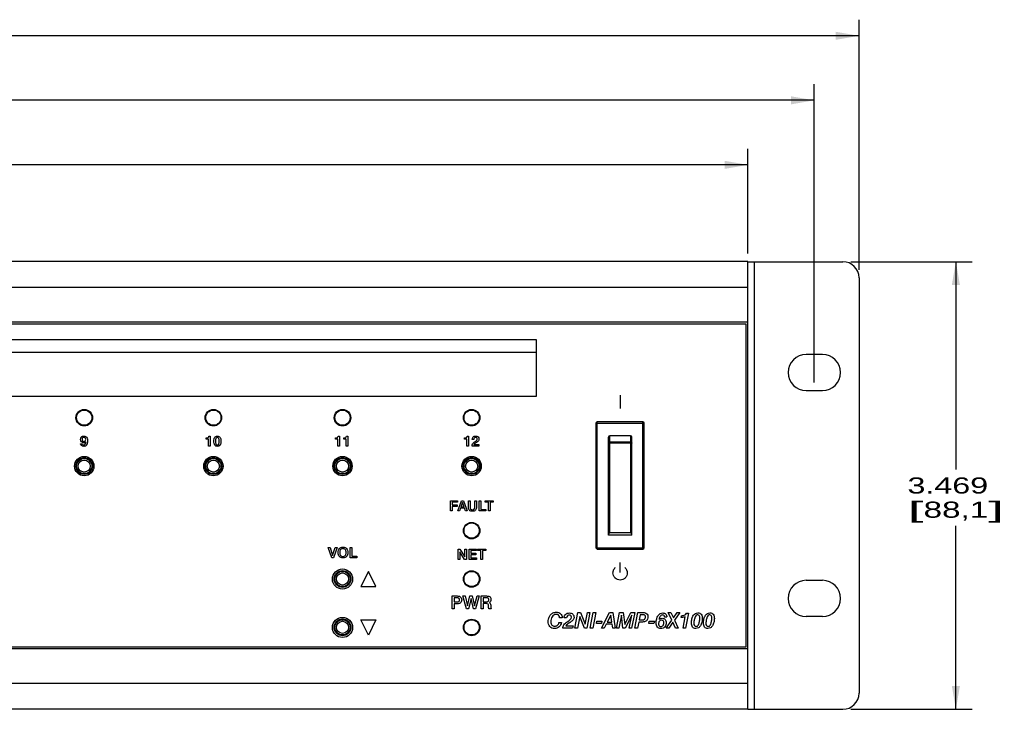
# Model space of a CAD drawing. Header units: inches. Extents: x -3.6 to 47.6, y 1.8 to 32.
# Tile 31 of 35: x 25.2 to 32.8, y 11 to 16.3. Entities that reach past the tile are written whole.
import ezdxf
from ezdxf.enums import TextEntityAlignment as Align

# ---------------------------------------------------------------- set-up
doc = ezdxf.new("R2010")
doc.units = ezdxf.units.IN
doc.header["$LTSCALE"] = 2.42
doc.header["$MEASUREMENT"] = 0
doc.layers.get('0').update_dxf_attribs({"linetype": 'CONTINUOUS'})
doc.layers.add('DIM', color=7, linetype='CONTINUOUS')
doc.styles.get("Standard").update_dxf_attribs({"font": 'arial'})
doc.dimstyles.new('DIMSTYLE_1', dxfattribs={"dimtxt": 0.125, "dimasz": 0.18, "dimexe": 0.125, "dimexo": 0.0625, "dimgap": 0.0625, "dimtad": 0, "dimtih": 1, "dimtoh": 1, "dimdec": 3, "dimzin": 4, "dimdsep": 46, "dimtxsty": 'STANDARD', "dimblk": '_FILLED', "dimblk1": '_FILLED', "dimblk2": '_FILLED', "dimcen": 0.09, "dimadec": 0, "dimazin": 0, "dimtp": 0.003, "dimtm": 0.003, "dimtfac": 1, "dimtdec": 3, "dimtofl": 0, "dimtmove": 0, "dimatfit": 3, "dimldrblk": '_FILLED', "dimfxl": 1, "dimtolj": 1, "dimtzin": 4, "dimarcsym": 0})

# ---------------------------------------------------------------- blocks, each defined once
blk = doc.blocks.new('_FILLED')
at = {"color": 0, "linetype": 'ByBlock'}
blk.add_solid([(0, 0), (-1, 0.1736), (-1, -0.1736)], dxfattribs=at)
blk = doc.blocks.new('*D1')
at = {"layer": 'DIM', "color": 7, "linetype": 'Continuous'}
for p, q in [((13.5693, 14.4943), (13.5693, 15.3068)), ((30.8493, 14.4943), (30.8493, 15.3068)), ((13.5693, 15.1818), (21.6468, 15.1818)), ((30.8493, 15.1818), (22.7718, 15.1818))]:
    blk.add_line(p, q, dxfattribs=at)
at = {"layer": 'DIM', "color": 7, "linetype": 'Continuous', "xscale": 0.18, "yscale": 0.18, "zscale": 0.18, "rotation": 180}
blk.add_blockref('_FILLED', (13.5693, 15.1818), dxfattribs=at)
at = {"layer": 'DIM', "color": 7, "linetype": 'Continuous', "xscale": 0.18, "yscale": 0.18, "zscale": 0.18}
blk.add_blockref('_FILLED', (30.8493, 15.1818), dxfattribs=at)
at = {"layer": 'DIM', "color": 7, "linetype": 'Continuous'}
for s, width, p, p2 in [('17.280', 1.404215, (21.7093, 15.1193), (22.4593, 15.1193)), ('[', 2.57645, (21.7093, 14.9318), (21.8343, 14.9318)), ('438,91', 1.404215, (21.8343, 14.9318), (22.5843, 14.9318)), (']', 2.57645, (22.5843, 14.9318), (22.7093, 14.9318))]:
    blk.add_text(s, height=0.125, dxfattribs=dict(at, width=width)).set_placement(p, p2, align=Align.FIT)
blk = doc.blocks.new('*D2')
at = {"layer": 'DIM', "color": 7, "linetype": 'Continuous'}
for p, q in [((13.0558, 13.4948), (13.0558, 15.8068)), ((31.3628, 13.4948), (31.3628, 15.8068)), ((13.0558, 15.6818), (21.7718, 15.6818)), ((31.3628, 15.6818), (22.6468, 15.6818))]:
    blk.add_line(p, q, dxfattribs=at)
at = {"layer": 'DIM', "color": 7, "linetype": 'Continuous', "xscale": 0.18, "yscale": 0.18, "zscale": 0.18, "rotation": 180}
blk.add_blockref('_FILLED', (13.0558, 15.6818), dxfattribs=at)
at = {"layer": 'DIM', "color": 7, "linetype": 'Continuous', "xscale": 0.18, "yscale": 0.18, "zscale": 0.18}
blk.add_blockref('_FILLED', (31.3628, 15.6818), dxfattribs=at)
at = {"layer": 'DIM', "color": 7, "linetype": 'Continuous'}
for s, width, p, p2 in [('18.307', 1.404215, (21.8343, 15.6193), (22.5843, 15.6193)), ('[', 2.57645, (21.8343, 15.4318), (21.9593, 15.4318)), ('465', 1.287094, (21.9593, 15.4318), (22.3343, 15.4318)), (']', 2.57645, (22.3343, 15.4318), (22.4593, 15.4318))]:
    blk.add_text(s, height=0.125, dxfattribs=dict(at, width=width)).set_placement(p, p2, align=Align.FIT)
blk = doc.blocks.new('*D3')
at = {"layer": 'DIM', "color": 7, "linetype": 'Continuous'}
for p, q in [((12.7093, 14.369), (12.7093, 16.3068)), ((31.7093, 14.369), (31.7093, 16.3068)), ((12.7093, 16.1818), (21.7093, 16.1818)), ((31.7093, 16.1818), (22.7093, 16.1818))]:
    blk.add_line(p, q, dxfattribs=at)
at = {"layer": 'DIM', "color": 7, "linetype": 'Continuous', "xscale": 0.18, "yscale": 0.18, "zscale": 0.18, "rotation": 180}
blk.add_blockref('_FILLED', (12.7093, 16.1818), dxfattribs=at)
at = {"layer": 'DIM', "color": 7, "linetype": 'Continuous', "xscale": 0.18, "yscale": 0.18, "zscale": 0.18}
blk.add_blockref('_FILLED', (31.7093, 16.1818), dxfattribs=at)
at = {"layer": 'DIM', "color": 7, "linetype": 'Continuous'}
for s, width, p, p2 in [('19.000', 1.404215, (21.7718, 16.1193), (22.5218, 16.1193)), ('[', 2.57645, (21.7718, 15.9318), (21.8968, 15.9318)), ('482,6', 1.430244, (21.8968, 15.9318), (22.5218, 15.9318)), (']', 2.57645, (22.5218, 15.9318), (22.6468, 15.9318))]:
    blk.add_text(s, height=0.125, dxfattribs=dict(at, width=width)).set_placement(p, p2, align=Align.FIT)
blk = doc.blocks.new('*D6')
at = {"layer": 'DIM', "color": 7, "linetype": 'Continuous'}
for p, q in [((31.6468, 14.4315), (32.5843, 14.4315)), ((32.4593, 14.4315), (32.4593, 12.8223)), ((32.4593, 10.963), (32.4593, 12.3848)), ((31.6468, 10.963), (32.5843, 10.963))]:
    blk.add_line(p, q, dxfattribs=at)
at = {"layer": 'DIM', "color": 7, "linetype": 'Continuous', "xscale": 0.18, "yscale": 0.18, "zscale": 0.18}
for p, rotation in [((32.4593, 14.4315), 90), ((32.4593, 10.963), 270)]:
    blk.add_blockref('_FILLED', p, dxfattribs=dict(at, rotation=rotation))
at = {"layer": 'DIM', "color": 7, "linetype": 'Continuous'}
for s, width, p, p2 in [('3.469', 1.430244, (32.0843, 12.6348), (32.7093, 12.6348)), ('[', 2.57645, (32.0843, 12.4473), (32.2093, 12.4473)), (']', 2.57645, (32.7093, 12.4473), (32.8343, 12.4473)), ('88,1', 1.471149, (32.2093, 12.4473), (32.7093, 12.4473))]:
    blk.add_text(s, height=0.125, dxfattribs=dict(at, width=width)).set_placement(p, p2, align=Align.FIT)

msp = doc.modelspace()

# ---------------------------------------------------------------- linework, layer by layer
at = {"color": 7, "linetype": 'Continuous'}
for p, q in [((30.8493, 14.4318), (13.5693, 14.4318)), ((30.8493, 10.9628), (30.8493, 14.4318)), ((30.8493, 14.4315), (31.5843, 14.4315)), ((30.8965, 14.4315), (30.8965, 10.963)), ((31.7093, 14.3065), (31.7093, 11.088)), ((30.8493, 14.2318), (13.5693, 14.2318)), ((30.8493, 13.9628), (13.5693, 13.9628)), ((30.8343, 13.9478), (13.5843, 13.9478)), ((30.8343, 11.4468), (30.8343, 13.9478)), ((17.2093, 13.8273), (29.2093, 13.8273)), ((29.2093, 13.8273), (29.2093, 13.7273)), ((29.2093, 13.7273), (17.2093, 13.7273)), ((29.2093, 13.7273), (29.2093, 13.3873)), ((31.4258, 13.7123), (31.2998, 13.7123)), ((31.2998, 13.4323), (31.4258, 13.4323)), ((29.2093, 13.3873), (17.2093, 13.3873)), ((29.8593, 13.3964), (29.8593, 13.2944)), ((29.6723, 13.1798), (30.0463, 13.1798)), ((29.6723, 13.1798), (29.6723, 12.2148)), ((30.0363, 13.1898), (29.6823, 13.1898)), ((29.6823, 12.2048), (29.6823, 13.1898)), ((30.0363, 12.2048), (30.0363, 13.1898)), ((30.0463, 12.2148), (30.0463, 13.1798)), ((26.6544, 13.0568), (26.6544, 13.0658)), ((26.6726, 13.0568), (26.6544, 13.0568)), ((26.6726, 13.0026), (26.6726, 13.0568)), ((26.6754, 13.0803), (26.6851, 13.0803)), ((26.6851, 13.0803), (26.6851, 13.0026)), ((27.6544, 13.0568), (27.6544, 13.0658)), ((27.6726, 13.0568), (27.6544, 13.0568)), ((27.6726, 13.0026), (27.6726, 13.0568)), ((27.6754, 13.0803), (27.6851, 13.0803)), ((27.6851, 13.0803), (27.6851, 13.0026)), ((27.7191, 13.0568), (27.7191, 13.0658)), ((27.7373, 13.0568), (27.7191, 13.0568)), ((27.7373, 13.0026), (27.7373, 13.0568)), ((27.7401, 13.0803), (27.7498, 13.0803)), ((27.7498, 13.0803), (27.7498, 13.0026)), ((28.6544, 13.0568), (28.6544, 13.0658)), ((28.6726, 13.0568), (28.6544, 13.0568)), ((28.6726, 13.0026), (28.6726, 13.0568)), ((28.6754, 13.0803), (28.6851, 13.0803)), ((28.6851, 13.0803), (28.6851, 13.0026)), ((28.7259, 13.0524), (28.7139, 13.0524)), ((29.7688, 12.3133), (29.7688, 13.0712)), ((29.9398, 13.0813), (29.7788, 13.0813)), ((29.7788, 13.0352), (29.7788, 13.0813)), ((29.9398, 13.0813), (29.9398, 13.0352)), ((29.9498, 12.3133), (29.9498, 13.0712)), ((25.6814, 13.0211), (25.694, 13.0211)), ((26.6851, 13.0026), (26.6726, 13.0026)), ((27.6851, 13.0026), (27.6726, 13.0026)), ((27.7498, 13.0026), (27.7373, 13.0026)), ((28.6851, 13.0026), (28.6726, 13.0026)), ((28.766, 13.0026), (28.7124, 13.0026)), ((28.727, 13.0138), (28.766, 13.0138)), ((28.7331, 13.0353), (28.7375, 13.0379)), ((28.7482, 13.0314), (28.7461, 13.0301)), ((28.766, 13.0138), (28.766, 13.0026)), ((29.7788, 12.3304), (29.7788, 13.0229)), ((29.9367, 13.0334), (29.782, 13.0334)), ((29.782, 13.0334), (29.782, 13.0258)), ((29.9367, 13.0258), (29.782, 13.0258)), ((29.9367, 13.0258), (29.9367, 13.0334)), ((29.9398, 13.0229), (29.9398, 12.3304)), ((28.5466, 12.5795), (28.6011, 12.5795)), ((28.5466, 12.4996), (28.5466, 12.5795)), ((28.6011, 12.5678), (28.5597, 12.5678)), ((28.5597, 12.5678), (28.5597, 12.5464)), ((28.5597, 12.5464), (28.596, 12.5464)), ((28.596, 12.5348), (28.5597, 12.5348)), ((28.5597, 12.5348), (28.5597, 12.4996)), ((28.596, 12.5464), (28.596, 12.5348)), ((28.6011, 12.5795), (28.6011, 12.5678)), ((28.602, 12.4996), (28.631, 12.5795)), ((28.6228, 12.5203), (28.6158, 12.4996)), ((28.6539, 12.5203), (28.6228, 12.5203)), ((28.6384, 12.5661), (28.6265, 12.5314)), ((28.6265, 12.5314), (28.6503, 12.5314)), ((28.631, 12.5795), (28.646, 12.5795)), ((28.6503, 12.5314), (28.6384, 12.5661)), ((28.646, 12.5795), (28.6753, 12.4996)), ((28.6611, 12.4996), (28.6539, 12.5203)), ((28.6839, 12.5795), (28.6972, 12.5795)), ((28.6839, 12.5291), (28.6839, 12.5795)), ((28.6972, 12.5795), (28.6972, 12.5298)), ((28.7338, 12.5795), (28.7471, 12.5795)), ((28.7338, 12.5298), (28.7338, 12.5795)), ((28.7471, 12.5795), (28.7471, 12.5291)), ((28.7664, 12.5795), (28.7796, 12.5795)), ((28.7664, 12.4996), (28.7664, 12.5795)), ((28.7796, 12.5795), (28.7796, 12.5117)), ((28.7796, 12.5117), (28.8191, 12.5117)), ((28.8142, 12.5795), (28.8766, 12.5795)), ((28.8142, 12.5678), (28.8142, 12.5795)), ((28.8389, 12.5678), (28.8142, 12.5678)), ((28.8191, 12.5117), (28.8191, 12.4996)), ((28.8389, 12.4996), (28.8389, 12.5678)), ((28.8766, 12.5678), (28.8521, 12.5678)), ((28.8521, 12.5678), (28.8521, 12.4996)), ((28.8766, 12.5795), (28.8766, 12.5678)), ((28.5597, 12.4996), (28.5466, 12.4996)), ((28.6158, 12.4996), (28.602, 12.4996)), ((28.6753, 12.4996), (28.6611, 12.4996)), ((28.8191, 12.4996), (28.7664, 12.4996)), ((28.8521, 12.4996), (28.8389, 12.4996)), ((29.9498, 12.3133), (29.7688, 12.3133)), ((29.9398, 12.3304), (29.7788, 12.3304)), ((27.5982, 12.2175), (27.6125, 12.2175)), ((27.6259, 12.1376), (27.5982, 12.2175)), ((27.6125, 12.2175), (27.6326, 12.1537)), ((27.6326, 12.1537), (27.6527, 12.2175)), ((27.6669, 12.2175), (27.6393, 12.1376)), ((27.6527, 12.2175), (27.6669, 12.2175)), ((27.7674, 12.2175), (27.7807, 12.2175)), ((27.7674, 12.1376), (27.7674, 12.2175)), ((27.7807, 12.2175), (27.7807, 12.1497)), ((28.605, 12.2045), (28.6191, 12.2045)), ((28.605, 12.1246), (28.605, 12.2045)), ((28.6191, 12.2045), (28.6563, 12.1447)), ((28.6563, 12.2045), (28.6691, 12.2045)), ((28.6563, 12.1447), (28.6563, 12.2045)), ((28.6691, 12.2045), (28.6691, 12.1246)), ((28.6889, 12.2045), (28.7461, 12.2045)), ((28.6889, 12.1246), (28.6889, 12.2045)), ((28.7461, 12.2045), (28.7461, 12.1928)), ((28.7558, 12.2045), (28.8183, 12.2045)), ((28.7558, 12.1928), (28.7558, 12.2045)), ((28.8183, 12.2045), (28.8183, 12.1928)), ((29.6723, 12.2148), (30.0463, 12.2148)), ((29.6823, 12.2048), (30.0363, 12.2048)), ((27.6393, 12.1376), (27.6259, 12.1376)), ((27.8201, 12.1376), (27.7674, 12.1376)), ((27.7807, 12.1497), (27.8201, 12.1497)), ((27.8201, 12.1497), (27.8201, 12.1376)), ((28.6177, 12.1246), (28.605, 12.1246)), ((28.6551, 12.1246), (28.6177, 12.1844)), ((28.6177, 12.1844), (28.6177, 12.1246)), ((28.6691, 12.1246), (28.6551, 12.1246)), ((28.7476, 12.1246), (28.6889, 12.1246)), ((28.7461, 12.1928), (28.7019, 12.1928)), ((28.7019, 12.1928), (28.7019, 12.1719)), ((28.7019, 12.1719), (28.7427, 12.1719)), ((28.7427, 12.1607), (28.7019, 12.1607)), ((28.7019, 12.1607), (28.7019, 12.1366)), ((28.7019, 12.1366), (28.7476, 12.1366)), ((28.7427, 12.1719), (28.7427, 12.1607)), ((28.7476, 12.1366), (28.7476, 12.1246)), ((28.7805, 12.1928), (28.7558, 12.1928)), ((28.7805, 12.1246), (28.7805, 12.1928)), ((28.7937, 12.1246), (28.7805, 12.1246)), ((28.8183, 12.1928), (28.7937, 12.1928)), ((28.7937, 12.1928), (28.7937, 12.1246)), ((29.8593, 12.0227), (29.8593, 12.0997)), ((27.9097, 12.0311), (27.8523, 11.9134)), ((27.9664, 11.9134), (27.9097, 12.0311)), ((27.8523, 11.9134), (27.9664, 11.9134)), ((31.2998, 11.9623), (31.4258, 11.9623)), ((28.5585, 11.8409), (28.5966, 11.8409)), ((28.5585, 11.7409), (28.5585, 11.8409)), ((28.5977, 11.8264), (28.5752, 11.8264)), ((28.5752, 11.8264), (28.5752, 11.7949)), ((28.642, 11.8409), (28.6588, 11.8409)), ((28.6692, 11.7409), (28.642, 11.8409)), ((28.6588, 11.8409), (28.6777, 11.7651)), ((28.6777, 11.7651), (28.6959, 11.8409)), ((28.7046, 11.8208), (28.6854, 11.7409)), ((28.6959, 11.8409), (28.7135, 11.8409)), ((28.7242, 11.7409), (28.7046, 11.8208)), ((28.7135, 11.8409), (28.7321, 11.7654)), ((28.7321, 11.7654), (28.7511, 11.8409)), ((28.7677, 11.8409), (28.7403, 11.7409)), ((28.7511, 11.8409), (28.7677, 11.8409)), ((28.7826, 11.8409), (28.8256, 11.8409)), ((28.7826, 11.7409), (28.7826, 11.8409)), ((28.8231, 11.8268), (28.7989, 11.8268)), ((28.7989, 11.8268), (28.7989, 11.7961)), ((28.8256, 11.8409), (28.8308, 11.8406)), ((28.5752, 11.7949), (28.5967, 11.7949)), ((28.5978, 11.7803), (28.5752, 11.7803)), ((28.5752, 11.7803), (28.5752, 11.7409)), ((28.7989, 11.7961), (28.8227, 11.7961)), ((28.8242, 11.782), (28.799, 11.782)), ((28.799, 11.782), (28.799, 11.7409)), ((28.8406, 11.7541), (28.8401, 11.766)), ((28.8567, 11.7697), (28.8576, 11.7554)), ((28.8617, 11.7439), (28.8617, 11.7409)), ((28.5752, 11.7409), (28.5585, 11.7409)), ((28.6854, 11.7409), (28.6692, 11.7409)), ((28.7403, 11.7409), (28.7242, 11.7409)), ((28.799, 11.7409), (28.7826, 11.7409)), ((28.8617, 11.7409), (28.8431, 11.7409)), ((29.4102, 11.6723), (29.3906, 11.6723)), ((29.4439, 11.6713), (29.4253, 11.6713)), ((29.5088, 11.5926), (29.5326, 11.7125)), ((29.546, 11.6818), (29.5283, 11.5926)), ((29.5326, 11.7125), (29.5525, 11.7125)), ((29.5825, 11.5926), (29.546, 11.6818)), ((29.5525, 11.7125), (29.5886, 11.6231)), ((29.5886, 11.6231), (29.6061, 11.7125)), ((29.6256, 11.7125), (29.602, 11.5926)), ((29.6061, 11.7125), (29.6256, 11.7125)), ((29.6278, 11.5926), (29.6516, 11.7125)), ((29.6721, 11.7125), (29.6481, 11.5926)), ((29.6516, 11.7125), (29.6721, 11.7125)), ((29.7144, 11.5926), (29.778, 11.7125)), ((29.7872, 11.6923), (29.7597, 11.6389)), ((29.778, 11.7125), (29.802, 11.7125)), ((29.7948, 11.6389), (29.7872, 11.6923)), ((29.802, 11.7125), (29.8214, 11.5926)), ((29.8311, 11.5926), (29.8547, 11.7125)), ((29.8691, 11.6921), (29.85, 11.5926)), ((29.8547, 11.7125), (29.8836, 11.7125)), ((29.8807, 11.5926), (29.8691, 11.6921)), ((29.8836, 11.7125), (29.8949, 11.619)), ((29.8949, 11.619), (29.9428, 11.7125)), ((29.95, 11.692), (29.8995, 11.5926)), ((29.9297, 11.5926), (29.95, 11.692)), ((29.9428, 11.7125), (29.972, 11.7125)), ((29.972, 11.7125), (29.9483, 11.5926)), ((29.974, 11.5926), (29.9976, 11.7125)), ((29.9976, 11.7125), (30.038, 11.7125)), ((30.0142, 11.6953), (30.0063, 11.6556)), ((30.0363, 11.6953), (30.0142, 11.6953)), ((30.2214, 11.6774), (30.2035, 11.6775)), ((30.2317, 11.7125), (30.2527, 11.7125)), ((30.2592, 11.654), (30.2317, 11.7125)), ((30.2527, 11.7125), (30.2713, 11.6704)), ((30.2713, 11.6704), (30.3002, 11.7125)), ((30.3223, 11.7125), (30.2799, 11.6531)), ((30.3002, 11.7125), (30.3223, 11.7125)), ((30.3328, 11.675), (30.3354, 11.6883)), ((30.3467, 11.5926), (30.3637, 11.6793)), ((30.388, 11.7091), (30.3652, 11.5926)), ((30.3737, 11.7091), (30.388, 11.7091)), ((31.4258, 11.6823), (31.2998, 11.6823)), ((27.8523, 11.6561), (27.9664, 11.6561)), ((27.9097, 11.5384), (27.8523, 11.6561)), ((27.9664, 11.6561), (27.9097, 11.5384)), ((29.3857, 11.6346), (29.4053, 11.6346)), ((29.4913, 11.5926), (29.4158, 11.5926)), ((29.4393, 11.6086), (29.4945, 11.6086)), ((29.4485, 11.6403), (29.454, 11.644)), ((29.4945, 11.6086), (29.4913, 11.5926)), ((29.5283, 11.5926), (29.5088, 11.5926)), ((29.602, 11.5926), (29.5825, 11.5926)), ((29.6481, 11.5926), (29.6278, 11.5926)), ((29.6751, 11.6284), (29.6786, 11.6453)), ((29.7155, 11.6284), (29.6751, 11.6284)), ((29.6786, 11.6453), (29.7188, 11.6453)), ((29.7357, 11.5926), (29.7144, 11.5926)), ((29.7188, 11.6453), (29.7155, 11.6284)), ((29.751, 11.6219), (29.7357, 11.5926)), ((29.7973, 11.6219), (29.751, 11.6219)), ((29.7597, 11.6389), (29.7948, 11.6389)), ((29.8015, 11.5926), (29.7973, 11.6219)), ((29.8214, 11.5926), (29.8015, 11.5926)), ((29.85, 11.5926), (29.8311, 11.5926)), ((29.8995, 11.5926), (29.8807, 11.5926)), ((29.9483, 11.5926), (29.9297, 11.5926)), ((29.9936, 11.5926), (29.974, 11.5926)), ((30.003, 11.6389), (29.9936, 11.5926)), ((30.0272, 11.6389), (30.003, 11.6389)), ((30.0063, 11.6556), (30.0282, 11.6556)), ((30.0806, 11.6284), (30.0841, 11.6453)), ((30.121, 11.6284), (30.0806, 11.6284)), ((30.0841, 11.6453), (30.1243, 11.6453)), ((30.1243, 11.6453), (30.121, 11.6284)), ((30.2147, 11.5926), (30.2592, 11.654)), ((30.2368, 11.5926), (30.2147, 11.5926)), ((30.2673, 11.637), (30.2368, 11.5926)), ((30.2874, 11.5926), (30.2673, 11.637)), ((30.2799, 11.6531), (30.3083, 11.5926)), ((30.3083, 11.5926), (30.2874, 11.5926)), ((30.3652, 11.5926), (30.3467, 11.5926)), ((13.5843, 11.4468), (30.8343, 11.4468)), ((30.8493, 11.4318), (13.5693, 11.4318)), ((30.8493, 11.1628), (13.5693, 11.1628)), ((30.8493, 10.9628), (13.5693, 10.9628)), ((30.8493, 10.963), (31.5843, 10.963))]:
    msp.add_line(p, q, dxfattribs=at)
for centre, radius in [((25.7093, 13.2223), 0.064), ((25.7093, 13.2228), 0.059), ((26.7093, 13.2223), 0.064), ((26.7093, 13.2228), 0.059), ((27.7093, 13.2223), 0.064), ((27.7093, 13.2228), 0.059), ((28.7093, 13.2223), 0.064), ((28.7093, 13.2228), 0.059), ((25.7093, 12.8473), 0.075), ((25.7093, 12.8478), 0.065), ((25.7093, 12.8478), 0.0587), ((25.7093, 12.8478), 0.0469), ((26.7093, 12.8473), 0.075), ((26.7093, 12.8478), 0.065), ((26.7093, 12.8478), 0.0587), ((26.7093, 12.8478), 0.0469), ((27.7093, 12.8473), 0.075), ((27.7093, 12.8478), 0.065), ((27.7093, 12.8478), 0.0587), ((27.7093, 12.8478), 0.0469), ((28.7093, 12.8473), 0.075), ((28.7093, 12.8478), 0.065), ((28.7093, 12.8478), 0.0587), ((28.7093, 12.8478), 0.0469), ((28.7093, 12.3473), 0.064), ((28.7093, 12.3478), 0.059), ((27.7093, 11.9723), 0.078), ((27.7093, 11.9728), 0.065), ((27.7093, 11.9728), 0.0587), ((27.7093, 11.9728), 0.0469), ((28.7093, 11.9723), 0.064), ((28.7093, 11.9728), 0.059), ((27.7093, 11.5973), 0.078), ((27.7093, 11.5978), 0.065), ((27.7093, 11.5978), 0.0587), ((27.7093, 11.5978), 0.0469), ((28.7093, 11.5973), 0.064), ((28.7093, 11.5978), 0.059)]:
    msp.add_circle(centre, radius, dxfattribs=at)
for centre, radius, start, end in [((31.5843, 14.3065), 0.125, 0, 90), ((31.2998, 13.5723), 0.14, 90, 270), ((31.4258, 13.5723), 0.14, 270, 90), ((29.6823, 13.1798), 0.01, 90, 180), ((30.0363, 13.1798), 0.01, 0, 90), ((29.7788, 13.0713), 0.01, 90, 180), ((29.9398, 13.0713), 0.01, 0, 90), ((29.6823, 12.2148), 0.01, 180, 270), ((30.0363, 12.2148), 0.01, 270, 360), ((31.2998, 11.8223), 0.14, 90, 270), ((31.4258, 11.8223), 0.14, 270, 90), ((31.5843, 11.088), 0.125, 270, 360)]:
    msp.add_arc(centre, radius, start, end, dxfattribs=at)
for points, knots in [([(25.7217, 13.0355), (25.7197, 13.0333), (25.7144, 13.0294), (25.7017, 13.0273), (25.6847, 13.0333), (25.6777, 13.054), (25.6826, 13.068), (25.6875, 13.0729)], [0, 0, 0, 0, 0.116696, 0.240028, 0.485767, 0.734045, 1, 1, 1, 1]), ([(25.6875, 13.0729), (25.6899, 13.0754), (25.696, 13.0793), (25.7073, 13.0809), (25.7191, 13.0791), (25.729, 13.0709), (25.7343, 13.0581), (25.7356, 13.0423), (25.7342, 13.0259), (25.7296, 13.0138), (25.7252, 13.0087), (25.724, 13.0075)], [0, 0, 0, 0, 0.090882, 0.18944, 0.299979, 0.401651, 0.516798, 0.660752, 0.824637, 0.955168, 1, 1, 1, 1]), ([(25.707, 13.0698), (25.7032, 13.0698), (25.6951, 13.0665), (25.692, 13.0542), (25.6952, 13.0418), (25.7033, 13.0389), (25.7072, 13.039)], [0, 0, 0, 0, 0.239695, 0.503751, 0.758462, 1, 1, 1, 1]), ([(25.7072, 13.039), (25.711, 13.039), (25.7188, 13.0419), (25.7222, 13.054), (25.7191, 13.0664), (25.7109, 13.0698), (25.707, 13.0698)], [0, 0, 0, 0, 0.237075, 0.483558, 0.755849, 1, 1, 1, 1]), ([(26.6544, 13.0658), (26.6596, 13.0658), (26.6704, 13.0662), (26.6749, 13.0761), (26.6754, 13.0803)], [0, 0, 0, 0, 0.552371, 1, 1, 1, 1]), ([(26.7402, 13.0004), (26.7361, 13.0004), (26.7281, 13.0017), (26.7186, 13.0105), (26.7138, 13.0242), (26.7126, 13.0404), (26.7138, 13.0566), (26.7185, 13.0702), (26.7281, 13.0789), (26.7361, 13.0803), (26.7402, 13.0803)], [0, 0, 0, 0, 0.111136, 0.215524, 0.339658, 0.500258, 0.66078, 0.784756, 0.888775, 1, 1, 1, 1]), ([(26.7402, 13.0695), (26.736, 13.0695), (26.7286, 13.0639), (26.7266, 13.0521), (26.7258, 13.0403), (26.7265, 13.0284), (26.7286, 13.0188), (26.7334, 13.0124), (26.7382, 13.0112), (26.7407, 13.0113), (26.7409, 13.0113)], [0, 0, 0, 0, 0.178371, 0.309701, 0.492796, 0.674465, 0.804626, 0.899651, 0.990777, 1, 1, 1, 1]), ([(26.7402, 13.0803), (26.7443, 13.0803), (26.7523, 13.0789), (26.762, 13.0702), (26.7668, 13.0565), (26.768, 13.0403), (26.7668, 13.0241), (26.762, 13.0105), (26.7524, 13.0017), (26.7444, 13.0004), (26.7402, 13.0004)], [0, 0, 0, 0, 0.111549, 0.215947, 0.340164, 0.500512, 0.660054, 0.783785, 0.888292, 1, 1, 1, 1]), ([(26.7409, 13.0113), (26.7429, 13.0114), (26.7472, 13.0126), (26.7519, 13.0188), (26.754, 13.0284), (26.7547, 13.0403), (26.7539, 13.0521), (26.7519, 13.0639), (26.7445, 13.0695), (26.7402, 13.0695)], [0, 0, 0, 0, 0.084333, 0.180886, 0.313027, 0.498069, 0.684081, 0.817504, 1, 1, 1, 1]), ([(27.6544, 13.0658), (27.6596, 13.0658), (27.6704, 13.0662), (27.6749, 13.0761), (27.6754, 13.0803)], [0, 0, 0, 0, 0.552371, 1, 1, 1, 1]), ([(27.7191, 13.0658), (27.7243, 13.0658), (27.7351, 13.0662), (27.7395, 13.0761), (27.7401, 13.0803)], [0, 0, 0, 0, 0.552371, 1, 1, 1, 1]), ([(28.6544, 13.0658), (28.6596, 13.0658), (28.6704, 13.0662), (28.6749, 13.0761), (28.6754, 13.0803)], [0, 0, 0, 0, 0.552371, 1, 1, 1, 1]), ([(28.7139, 13.053), (28.7139, 13.0601), (28.717, 13.0716), (28.7296, 13.0794), (28.7432, 13.0813), (28.761, 13.0765), (28.7663, 13.0631), (28.7662, 13.0567)], [0, 0, 0, 0, 0.263355, 0.387279, 0.527063, 0.771, 1, 1, 1, 1]), ([(28.7324, 13.0674), (28.7313, 13.0668), (28.7272, 13.0635), (28.7259, 13.0577), (28.7259, 13.0536)], [0, 0, 0, 0, 0.223301, 1, 1, 1, 1]), ([(28.7375, 13.0379), (28.7446, 13.042), (28.7568, 13.0511), (28.7506, 13.0672), (28.7409, 13.0703), (28.7346, 13.0687), (28.7324, 13.0674)], [0, 0, 0, 0, 0.467115, 0.65732, 0.855104, 1, 1, 1, 1]), ([(28.7662, 13.0567), (28.7662, 13.0517), (28.7627, 13.0409), (28.7534, 13.0344), (28.7482, 13.0314)], [0, 0, 0, 0, 0.445769, 1, 1, 1, 1]), ([(25.724, 13.0075), (25.7222, 13.0058), (25.7165, 13.0016), (25.7035, 12.9993), (25.6866, 13.0034), (25.6815, 13.0156), (25.6814, 13.0211)], [0, 0, 0, 0, 0.136958, 0.376567, 0.701543, 1, 1, 1, 1]), ([(25.694, 13.0211), (25.6942, 13.0183), (25.6967, 13.0124), (25.7073, 13.0094), (25.7209, 13.0171), (25.7215, 13.0291), (25.7217, 13.0355)], [0, 0, 0, 0, 0.168128, 0.346032, 0.611033, 1, 1, 1, 1]), ([(28.7124, 13.0029), (28.7124, 13.0091), (28.7156, 13.0231), (28.727, 13.0315), (28.7331, 13.0353)], [0, 0, 0, 0, 0.46395, 1, 1, 1, 1]), ([(28.7461, 13.0301), (28.7435, 13.0286), (28.7366, 13.0242), (28.7287, 13.019), (28.727, 13.0138)], [0, 0, 0, 0, 0.351237, 1, 1, 1, 1]), ([(29.7688, 13.0268), (29.7688, 13.0273), (29.7689, 13.0285), (29.7695, 13.03), (29.7705, 13.0315), (29.7717, 13.0328), (29.7732, 13.0338), (29.7756, 13.0348), (29.7775, 13.0352), (29.7788, 13.0352)], [0, 0, 0, 0, 0.113834, 0.229686, 0.348689, 0.471861, 0.599366, 0.730749, 1, 1, 1, 1]), ([(29.7688, 13.0268), (29.7688, 13.0267), (29.7688, 13.0264), (29.769, 13.026), (29.7692, 13.0257), (29.7697, 13.0252), (29.7705, 13.0246), (29.7718, 13.024), (29.7733, 13.0235), (29.775, 13.0232), (29.7769, 13.023), (29.7782, 13.0229), (29.7788, 13.0229)], [0, 0, 0, 0, 0.033315, 0.068471, 0.10685, 0.149455, 0.24927, 0.369663, 0.508868, 0.663478, 0.829118, 1, 1, 1, 1]), ([(29.7788, 13.0352), (29.7784, 13.0351), (29.7778, 13.035), (29.777, 13.0348), (29.7764, 13.0347), (29.7758, 13.0344), (29.7751, 13.034), (29.7745, 13.0335), (29.774, 13.0329), (29.7735, 13.0323), (29.7729, 13.0314), (29.7725, 13.0303), (29.7724, 13.0293), (29.7724, 13.0285), (29.7726, 13.0279), (29.7728, 13.0274), (29.7732, 13.0267), (29.7737, 13.0261), (29.7742, 13.0255), (29.7747, 13.0249), (29.7752, 13.0243), (29.7759, 13.0237), (29.7764, 13.0234), (29.777, 13.0231), (29.7778, 13.0229), (29.7784, 13.0229), (29.7788, 13.0229)], [0, 0, 0, 0, 0.06328, 0.095234, 0.126956, 0.158371, 0.189662, 0.252297, 0.283673, 0.314896, 0.376818, 0.438896, 0.50144, 0.532081, 0.561929, 0.591091, 0.620291, 0.680581, 0.711642, 0.743082, 0.806353, 0.838139, 0.870476, 0.903352, 0.93619, 1, 1, 1, 1]), ([(29.7788, 13.0352), (29.7788, 13.0349), (29.779, 13.0346), (29.7794, 13.0342), (29.78, 13.0338), (29.7808, 13.0335), (29.7816, 13.0334), (29.782, 13.0334)], [0, 0, 0, 0, 0.183706, 0.296824, 0.422779, 0.702178, 1, 1, 1, 1]), ([(29.7788, 13.0229), (29.7788, 13.0231), (29.7789, 13.0235), (29.7791, 13.024), (29.7794, 13.0245), (29.7798, 13.0249), (29.7803, 13.0253), (29.781, 13.0256), (29.7816, 13.0258), (29.782, 13.0258)], [0, 0, 0, 0, 0.115003, 0.234716, 0.359644, 0.488487, 0.619077, 0.749095, 1, 1, 1, 1]), ([(29.9398, 13.0352), (29.9398, 13.0349), (29.9396, 13.0346), (29.9392, 13.0342), (29.9386, 13.0338), (29.9378, 13.0335), (29.937, 13.0334), (29.9367, 13.0334)], [0, 0, 0, 0, 0.183706, 0.296824, 0.422779, 0.702178, 1, 1, 1, 1]), ([(29.9398, 13.0229), (29.9398, 13.0231), (29.9397, 13.0235), (29.9395, 13.024), (29.9392, 13.0245), (29.9388, 13.0249), (29.9383, 13.0253), (29.9376, 13.0256), (29.937, 13.0258), (29.9367, 13.0258)], [0, 0, 0, 0, 0.115003, 0.234716, 0.359644, 0.488487, 0.619077, 0.749095, 1, 1, 1, 1]), ([(29.9498, 13.0268), (29.9498, 13.0273), (29.9497, 13.0285), (29.9491, 13.03), (29.9482, 13.0315), (29.9469, 13.0328), (29.9454, 13.0338), (29.943, 13.0348), (29.9411, 13.0352), (29.9398, 13.0352)], [0, 0, 0, 0, 0.113834, 0.229686, 0.348689, 0.471861, 0.599366, 0.730749, 1, 1, 1, 1]), ([(29.9398, 13.0229), (29.9402, 13.0229), (29.9409, 13.0229), (29.9417, 13.0231), (29.9422, 13.0234), (29.9428, 13.0237), (29.9434, 13.0243), (29.9439, 13.0249), (29.9444, 13.0255), (29.9449, 13.0261), (29.9454, 13.0267), (29.9458, 13.0274), (29.946, 13.0279), (29.9462, 13.0285), (29.9462, 13.0293), (29.9461, 13.0303), (29.9457, 13.0314), (29.9451, 13.0323), (29.9446, 13.0329), (29.9441, 13.0335), (29.9435, 13.034), (29.9428, 13.0344), (29.9422, 13.0347), (29.9416, 13.0348), (29.9408, 13.035), (29.9402, 13.0351), (29.9398, 13.0352)], [0, 0, 0, 0, 0.06381, 0.096648, 0.129524, 0.161861, 0.193647, 0.256918, 0.288358, 0.319419, 0.379709, 0.408909, 0.438071, 0.467919, 0.49856, 0.561104, 0.623182, 0.685104, 0.716327, 0.747703, 0.810338, 0.841629, 0.873044, 0.904766, 0.93672, 1, 1, 1, 1]), ([(29.9498, 13.0268), (29.9498, 13.0267), (29.9498, 13.0264), (29.9496, 13.026), (29.9494, 13.0257), (29.9489, 13.0252), (29.9481, 13.0246), (29.9468, 13.024), (29.9453, 13.0235), (29.9436, 13.0232), (29.9417, 13.023), (29.9405, 13.0229), (29.9398, 13.0229)], [0, 0, 0, 0, 0.033315, 0.068471, 0.10685, 0.149455, 0.24927, 0.369663, 0.508868, 0.663478, 0.829118, 1, 1, 1, 1]), ([(28.7471, 12.5291), (28.7471, 12.5208), (28.7436, 12.5072), (28.7285, 12.4984), (28.7154, 12.4969), (28.7023, 12.4983), (28.687, 12.5069), (28.6839, 12.5207), (28.6839, 12.5291)], [0, 0, 0, 0, 0.246995, 0.363785, 0.499038, 0.636467, 0.751501, 1, 1, 1, 1]), ([(28.6972, 12.5298), (28.6972, 12.5245), (28.6985, 12.5158), (28.7076, 12.5101), (28.7155, 12.5093), (28.7233, 12.5101), (28.7325, 12.5158), (28.7338, 12.5245), (28.7338, 12.5298)], [0, 0, 0, 0, 0.257451, 0.366882, 0.499444, 0.632839, 0.742847, 1, 1, 1, 1]), ([(29.7788, 12.3304), (29.7784, 12.3304), (29.7776, 12.3302), (29.7764, 12.3297), (29.7754, 12.3291), (29.7745, 12.3283), (29.7736, 12.3274), (29.7726, 12.3263), (29.7715, 12.3248), (29.7704, 12.323), (29.7696, 12.3213), (29.769, 12.3197), (29.7688, 12.3186), (29.7688, 12.318)], [0, 0, 0, 0, 0.074693, 0.148658, 0.221307, 0.29263, 0.362641, 0.431264, 0.563764, 0.688731, 0.804289, 0.90851, 1, 1, 1, 1]), ([(29.9498, 12.318), (29.9498, 12.3186), (29.9496, 12.3197), (29.949, 12.3213), (29.9482, 12.323), (29.9471, 12.3248), (29.946, 12.3263), (29.945, 12.3274), (29.9441, 12.3283), (29.9432, 12.3291), (29.9422, 12.3297), (29.9411, 12.3302), (29.9402, 12.3304), (29.9398, 12.3304)], [0, 0, 0, 0, 0.091491, 0.195715, 0.311274, 0.436243, 0.568742, 0.637365, 0.707377, 0.778698, 0.851346, 0.925307, 1, 1, 1, 1]), ([(27.7112, 12.1354), (27.7063, 12.1356), (27.6965, 12.1372), (27.6837, 12.146), (27.6758, 12.1604), (27.6738, 12.1775), (27.6758, 12.1946), (27.6837, 12.209), (27.697, 12.218), (27.7074, 12.2196), (27.7129, 12.2196)], [0, 0, 0, 0, 0.115205, 0.232025, 0.353663, 0.493704, 0.633745, 0.755382, 0.871392, 1, 1, 1, 1]), ([(27.7129, 12.208), (27.7093, 12.208), (27.7024, 12.2069), (27.6938, 12.2002), (27.6888, 12.1898), (27.6877, 12.1775), (27.6888, 12.1652), (27.6938, 12.1548), (27.7024, 12.1481), (27.7096, 12.1469), (27.7136, 12.147), (27.7139, 12.147)], [0, 0, 0, 0, 0.118742, 0.228537, 0.349559, 0.494083, 0.638288, 0.759327, 0.86994, 0.988229, 1, 1, 1, 1]), ([(27.7129, 12.2196), (27.7183, 12.2196), (27.7288, 12.218), (27.742, 12.209), (27.7499, 12.1946), (27.7519, 12.1775), (27.7499, 12.1604), (27.742, 12.146), (27.7288, 12.1369), (27.7178, 12.1353), (27.7118, 12.1354), (27.7112, 12.1354)], [0, 0, 0, 0, 0.125182, 0.238445, 0.357181, 0.493649, 0.630117, 0.748853, 0.862915, 0.987506, 1, 1, 1, 1]), ([(27.7139, 12.147), (27.7171, 12.1471), (27.7236, 12.1483), (27.7319, 12.1548), (27.7368, 12.1652), (27.738, 12.1775), (27.7368, 12.1898), (27.732, 12.2002), (27.7234, 12.2069), (27.7165, 12.208), (27.7129, 12.208)], [0, 0, 0, 0, 0.108605, 0.221985, 0.346042, 0.49388, 0.642033, 0.765976, 0.878448, 1, 1, 1, 1]), ([(29.8218, 11.9791), (29.8213, 11.9796), (29.8104, 11.9901), (29.8006, 12.0139), (29.8074, 12.0439), (29.8174, 12.0569), (29.8233, 12.062)], [0, 0, 0, 0, 0.025605, 0.485449, 0.747028, 1, 1, 1, 1]), ([(29.8962, 12.0612), (29.9019, 12.0562), (29.9113, 12.0433), (29.918, 12.0137), (29.9055, 11.9836), (29.8812, 11.9674), (29.8593, 11.963), (29.8382, 11.9673), (29.8265, 11.9747), (29.8218, 11.9791)], [0, 0, 0, 0, 0.131752, 0.267964, 0.513276, 0.636178, 0.763404, 0.890719, 1, 1, 1, 1]), ([(28.5966, 11.8409), (28.6011, 11.8409), (28.6086, 11.8409), (28.6205, 11.837), (28.6304, 11.8267), (28.633, 11.8109), (28.6305, 11.7958), (28.6223, 11.7854), (28.6106, 11.7804), (28.6025, 11.7803), (28.5978, 11.7803)], [0, 0, 0, 0, 0.129735, 0.209688, 0.349845, 0.509827, 0.647125, 0.774218, 0.866548, 1, 1, 1, 1]), ([(28.5967, 11.7949), (28.6017, 11.7949), (28.6097, 11.7954), (28.615, 11.8037), (28.6157, 11.8105), (28.615, 11.8173), (28.61, 11.8254), (28.6023, 11.8264), (28.5977, 11.8264)], [0, 0, 0, 0, 0.270134, 0.375718, 0.507409, 0.638281, 0.745051, 1, 1, 1, 1]), ([(28.8227, 11.7961), (28.8279, 11.7961), (28.8361, 11.7966), (28.8418, 11.8048), (28.8425, 11.8116), (28.8418, 11.8183), (28.8362, 11.8263), (28.8282, 11.8268), (28.8231, 11.8268)], [0, 0, 0, 0, 0.273891, 0.378274, 0.505248, 0.62947, 0.731831, 1, 1, 1, 1]), ([(28.8308, 11.8406), (28.8382, 11.8406), (28.8544, 11.8361), (28.8606, 11.8151), (28.8571, 11.798), (28.849, 11.7914), (28.8448, 11.7897)], [0, 0, 0, 0, 0.304076, 0.603727, 0.810845, 1, 1, 1, 1]), ([(28.8401, 11.766), (28.8398, 11.7705), (28.8386, 11.7809), (28.8283, 11.782), (28.8242, 11.782)], [0, 0, 0, 0, 0.52348, 1, 1, 1, 1]), ([(28.8431, 11.7409), (28.8423, 11.7424), (28.8409, 11.7467), (28.8408, 11.7513), (28.8406, 11.7541)], [0, 0, 0, 0, 0.366423, 1, 1, 1, 1]), ([(28.8448, 11.7897), (28.8482, 11.7886), (28.8559, 11.7836), (28.8565, 11.7744), (28.8567, 11.7697)], [0, 0, 0, 0, 0.431513, 1, 1, 1, 1]), ([(28.8576, 11.7554), (28.8576, 11.7554), (28.8576, 11.7513), (28.8582, 11.7458), (28.8617, 11.7439)], [0, 0, 0, 0, 0.011066, 1, 1, 1, 1]), ([(29.3038, 11.6608), (29.3044, 11.6637), (29.3075, 11.675), (29.3169, 11.6937), (29.3342, 11.7085), (29.3512, 11.7142), (29.3665, 11.7156), (29.3831, 11.7137), (29.4039, 11.702), (29.4098, 11.6836), (29.4102, 11.6723)], [0, 0, 0, 0, 0.057047, 0.22278, 0.39008, 0.473316, 0.561188, 0.680513, 0.784206, 1, 1, 1, 1]), ([(29.3906, 11.6723), (29.3904, 11.679), (29.3855, 11.6941), (29.3642, 11.6996), (29.345, 11.6948), (29.3317, 11.6804), (29.3241, 11.6619), (29.3221, 11.6477), (29.3223, 11.6396), (29.3224, 11.6387)], [0, 0, 0, 0, 0.16797, 0.340154, 0.487644, 0.643025, 0.80621, 0.976637, 1, 1, 1, 1]), ([(29.4253, 11.6713), (29.4264, 11.6816), (29.432, 11.6977), (29.4508, 11.7081), (29.4702, 11.7107), (29.4901, 11.705), (29.5008, 11.6899), (29.5025, 11.6795), (29.5022, 11.6733), (29.502, 11.6717)], [0, 0, 0, 0, 0.257523, 0.377681, 0.516185, 0.742103, 0.848706, 0.959911, 1, 1, 1, 1]), ([(29.502, 11.6717), (29.5017, 11.6696), (29.5004, 11.6639), (29.4953, 11.6544), (29.4838, 11.644), (29.4695, 11.6345), (29.4562, 11.6261), (29.4472, 11.6196), (29.442, 11.614), (29.4399, 11.6104), (29.4393, 11.6086)], [0, 0, 0, 0, 0.070313, 0.190861, 0.347364, 0.574135, 0.752301, 0.864873, 0.93821, 1, 1, 1, 1]), ([(29.4533, 11.69), (29.4524, 11.6893), (29.4469, 11.6849), (29.4447, 11.6772), (29.4439, 11.6713)], [0, 0, 0, 0, 0.161421, 1, 1, 1, 1]), ([(29.454, 11.644), (29.4661, 11.652), (29.4877, 11.6657), (29.4791, 11.6909), (29.4655, 11.6947), (29.4567, 11.6922), (29.4533, 11.69)], [0, 0, 0, 0, 0.534601, 0.689882, 0.853084, 1, 1, 1, 1]), ([(30.0282, 11.6556), (30.0353, 11.6556), (30.0462, 11.6569), (30.0522, 11.6647), (30.0533, 11.6669)], [0, 0, 0, 0, 0.75042, 1, 1, 1, 1]), ([(30.0533, 11.6882), (30.0527, 11.6893), (30.0486, 11.6943), (30.0414, 11.6953), (30.0363, 11.6953)], [0, 0, 0, 0, 0.200527, 1, 1, 1, 1]), ([(30.038, 11.7125), (30.0476, 11.7125), (30.0629, 11.7093), (30.0738, 11.6934), (30.0757, 11.6783), (30.0737, 11.6633), (30.0681, 11.6545), (30.0653, 11.6515)], [0, 0, 0, 0, 0.334606, 0.481971, 0.646958, 0.856012, 1, 1, 1, 1]), ([(30.0533, 11.6669), (30.0535, 11.6673), (30.0552, 11.671), (30.056, 11.6775), (30.0553, 11.6844), (30.0538, 11.6875), (30.0533, 11.6882)], [0, 0, 0, 0, 0.072418, 0.540572, 0.884264, 1, 1, 1, 1]), ([(30.2021, 11.5992), (30.1989, 11.5964), (30.1903, 11.5909), (30.1748, 11.5885), (30.1589, 11.5906), (30.1461, 11.5998), (30.1392, 11.6149), (30.1373, 11.637), (30.1408, 11.6635), (30.1501, 11.6867), (30.1596, 11.6973), (30.1631, 11.7002)], [0, 0, 0, 0, 0.076141, 0.178987, 0.273439, 0.35706, 0.447954, 0.560539, 0.751117, 0.920369, 1, 1, 1, 1]), ([(30.2035, 11.6775), (30.2034, 11.6817), (30.2019, 11.6908), (30.1897, 11.695), (30.1791, 11.6925), (30.1663, 11.6817), (30.1627, 11.6685), (30.1608, 11.6593)], [0, 0, 0, 0, 0.175896, 0.328713, 0.469744, 0.611828, 1, 1, 1, 1]), ([(30.1608, 11.6593), (30.1639, 11.6621), (30.1714, 11.6668), (30.1883, 11.6698), (30.2063, 11.6634), (30.2153, 11.6479), (30.2172, 11.6328), (30.2148, 11.6163), (30.208, 11.6049), (30.203, 11.6), (30.2021, 11.5992)], [0, 0, 0, 0, 0.109376, 0.220596, 0.436888, 0.545976, 0.666219, 0.823723, 0.968626, 1, 1, 1, 1]), ([(30.1631, 11.7002), (30.1651, 11.7018), (30.1729, 11.7072), (30.1872, 11.7102), (30.2026, 11.7083), (30.2177, 11.6998), (30.2214, 11.6864), (30.2214, 11.6783)], [0, 0, 0, 0, 0.097761, 0.362531, 0.537824, 0.687662, 1, 1, 1, 1]), ([(30.3637, 11.6793), (30.3591, 11.6779), (30.3488, 11.6758), (30.3384, 11.6751), (30.3328, 11.675)], [0, 0, 0, 0, 0.458792, 1, 1, 1, 1]), ([(30.3354, 11.6883), (30.3438, 11.6888), (30.3596, 11.6909), (30.3709, 11.703), (30.3737, 11.7091)], [0, 0, 0, 0, 0.555284, 1, 1, 1, 1]), ([(30.4465, 11.5891), (30.4413, 11.589), (30.4313, 11.5906), (30.4188, 11.5999), (30.412, 11.6152), (30.4101, 11.6373), (30.4139, 11.6641), (30.4244, 11.6894), (30.4406, 11.7067), (30.4538, 11.7099), (30.4602, 11.7101)], [0, 0, 0, 0, 0.09461, 0.179713, 0.273559, 0.390059, 0.58304, 0.761726, 0.885361, 1, 1, 1, 1]), ([(30.4764, 11.6691), (30.4764, 11.6729), (30.476, 11.6796), (30.4726, 11.6908), (30.4606, 11.6966), (30.4478, 11.6916), (30.4387, 11.6769), (30.4325, 11.6559), (30.4305, 11.6385), (30.4304, 11.6285), (30.4304, 11.6277)], [0, 0, 0, 0, 0.10177, 0.178086, 0.303129, 0.400479, 0.521145, 0.745906, 0.980976, 1, 1, 1, 1]), ([(30.4304, 11.6277), (30.4304, 11.6217), (30.4316, 11.6105), (30.4461, 11.6032), (30.4587, 11.6078), (30.468, 11.6219), (30.4739, 11.6428), (30.4764, 11.6603), (30.4764, 11.6691)], [0, 0, 0, 0, 0.16035, 0.292273, 0.391578, 0.50937, 0.751729, 1, 1, 1, 1]), ([(30.4602, 11.7101), (30.4655, 11.7103), (30.4755, 11.7088), (30.4931, 11.6954), (30.4974, 11.667), (30.4929, 11.6365), (30.4833, 11.611), (30.4672, 11.5927), (30.4533, 11.5892), (30.4465, 11.5891)], [0, 0, 0, 0, 0.095192, 0.18029, 0.386475, 0.572321, 0.749373, 0.878586, 1, 1, 1, 1]), ([(30.5395, 11.5891), (30.5343, 11.589), (30.5243, 11.5906), (30.5118, 11.5999), (30.5051, 11.6152), (30.5032, 11.6373), (30.5069, 11.6641), (30.5174, 11.6894), (30.5336, 11.7067), (30.5468, 11.7099), (30.5532, 11.7101)], [0, 0, 0, 0, 0.09461, 0.179713, 0.273559, 0.390059, 0.58304, 0.761726, 0.885361, 1, 1, 1, 1]), ([(30.5694, 11.6691), (30.5694, 11.6729), (30.569, 11.6796), (30.5656, 11.6908), (30.5537, 11.6966), (30.5408, 11.6916), (30.5317, 11.6769), (30.5255, 11.6559), (30.5235, 11.6385), (30.5234, 11.6285), (30.5234, 11.6277)], [0, 0, 0, 0, 0.10177, 0.178086, 0.303129, 0.400479, 0.521145, 0.745906, 0.980976, 1, 1, 1, 1]), ([(30.5234, 11.6277), (30.5234, 11.6217), (30.5246, 11.6105), (30.5392, 11.6032), (30.5517, 11.6078), (30.561, 11.6219), (30.5669, 11.6428), (30.5694, 11.6603), (30.5694, 11.6691)], [0, 0, 0, 0, 0.16035, 0.292273, 0.391578, 0.50937, 0.751729, 1, 1, 1, 1]), ([(30.5532, 11.7101), (30.5585, 11.7103), (30.5685, 11.7088), (30.5861, 11.6954), (30.5904, 11.667), (30.5859, 11.6365), (30.5764, 11.611), (30.5602, 11.5927), (30.5463, 11.5892), (30.5395, 11.5891)], [0, 0, 0, 0, 0.095192, 0.18029, 0.386475, 0.572321, 0.749373, 0.878586, 1, 1, 1, 1]), ([(29.4053, 11.6346), (29.4027, 11.6221), (29.393, 11.6035), (29.3699, 11.591), (29.35, 11.5883), (29.3301, 11.5911), (29.3069, 11.6069), (29.3004, 11.6351), (29.3025, 11.6549), (29.3038, 11.6608)], [0, 0, 0, 0, 0.218366, 0.324576, 0.438143, 0.555724, 0.661494, 0.897346, 1, 1, 1, 1]), ([(29.3224, 11.6387), (29.3228, 11.6304), (29.3258, 11.6178), (29.3397, 11.608), (29.3519, 11.6064), (29.3637, 11.608), (29.3774, 11.6158), (29.3834, 11.6269), (29.3857, 11.6346)], [0, 0, 0, 0, 0.252746, 0.375384, 0.512986, 0.631627, 0.746132, 1, 1, 1, 1]), ([(29.4158, 11.5926), (29.4164, 11.6015), (29.4227, 11.6216), (29.4393, 11.6341), (29.4485, 11.6403)], [0, 0, 0, 0, 0.445514, 1, 1, 1, 1]), ([(30.0653, 11.6515), (30.0645, 11.6507), (30.0609, 11.6473), (30.0567, 11.6448), (30.0531, 11.6433)], [0, 0, 0, 0, 0.224447, 1, 1, 1, 1]), ([(30.1977, 11.633), (30.1977, 11.6358), (30.1971, 11.6411), (30.1919, 11.6502), (30.1779, 11.6553), (30.1635, 11.6482), (30.1575, 11.6362), (30.1566, 11.6288), (30.1567, 11.6247), (30.1567, 11.6244)], [0, 0, 0, 0, 0.119622, 0.223397, 0.429729, 0.684715, 0.826522, 0.985354, 1, 1, 1, 1]), ([(30.1567, 11.6244), (30.1567, 11.6216), (30.1574, 11.6163), (30.161, 11.6091), (30.1677, 11.6046), (30.176, 11.6034), (30.1849, 11.6053), (30.1921, 11.6122), (30.1958, 11.6199), (30.1974, 11.6271), (30.1977, 11.631), (30.1977, 11.633)], [0, 0, 0, 0, 0.114942, 0.222232, 0.324283, 0.44087, 0.562461, 0.693329, 0.837541, 0.916165, 1, 1, 1, 1])]:
    msp.add_open_spline(points, degree=3, knots=knots, dxfattribs=at)
msp.add_open_spline([(30.0531, 11.6433), (30.0451, 11.6399), (30.0357, 11.6389), (30.0272, 11.6389)], degree=3, dxfattribs=at)

# ---------------------------------------------------------------- dimensions: what is measured, and where the dimension line sits
at = {"layer": 'DIM', "color": 7, "linetype": 'Continuous'}
for base, p1, p2, picture, middle in [((31.7093, 16.1818), (12.7093, 14.3065), (31.7093, 14.3065), '*D3', (22.2093, 16.088)), ((31.3628, 15.6818), (13.0558, 13.4323), (31.3628, 13.4323), '*D2', (22.2093, 15.588))]:
    dim = msp.add_linear_dim(base=base, p1=p1, p2=p2, dimstyle='DIMSTYLE_1', dxfattribs=at)
    dim.commit()
    dim.dimension.update_dxf_attribs({"geometry": picture, "text_midpoint": middle, "dimtype": 160})
for base, p1, p2, angle, picture, middle in [((13.5693, 15.1818), (30.8493, 14.4318), (13.5693, 14.4318), 180, '*D1', (22.2093, 15.088)), ((32.4593065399, 10.9630055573), (31.5843065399, 14.4315055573), (31.5843065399, 10.9630055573), 270, '*D6', (32.4593065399, 12.6035055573))]:
    dim = msp.add_linear_dim(base=base, p1=p1, p2=p2, angle=angle, dimstyle='DIMSTYLE_1', dxfattribs=at)
    dim.commit()
    dim.dimension.update_dxf_attribs({"geometry": picture, "text_midpoint": middle, "dimtype": 160})

doc.saveas('drawing.dxf')
